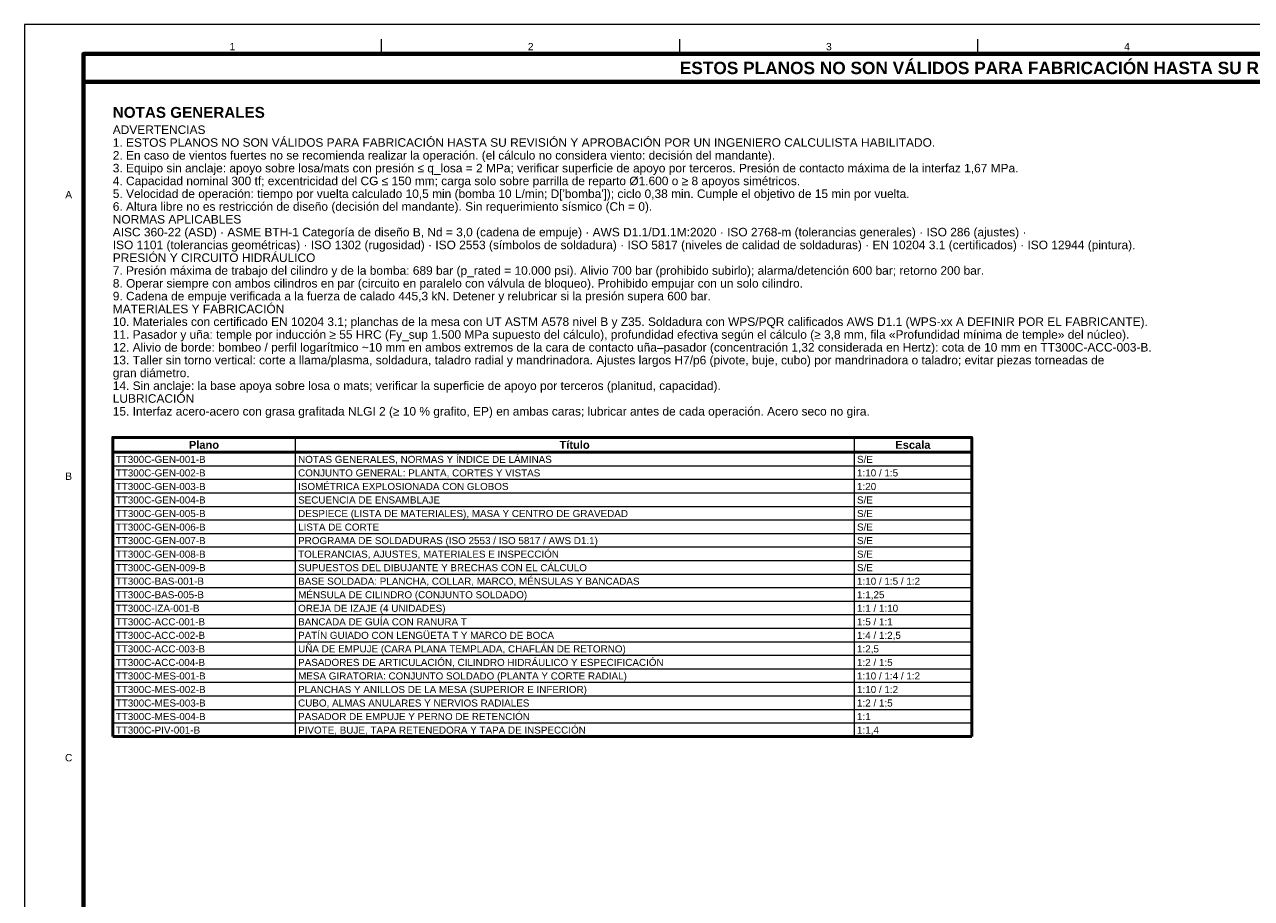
# Model space of a CAD drawing. Header units: millimetres. Extents: x 0 to 841, y 0 to 594.
# Tile 2 of 3: x 0 to 417, y 297 to 594. Entities that reach past the tile are written whole.
import ezdxf
from ezdxf.enums import TextEntityAlignment as Align

# ---------------------------------------------------------------- set-up
doc = ezdxf.new("R2010")
doc.units = ezdxf.units.MM
for name, color, linetype, lineweight in [('FINA', 7, 'CONTINUOUS', 18), ('MARCO', 7, 'CONTINUOUS', 70), ('TXT', 7, 'CONTINUOUS', 25), ('VIS', 7, 'CONTINUOUS', 50)]:
    doc.layers.add(name, color=color, linetype=linetype, lineweight=lineweight)
doc.styles.add('STD', font='LiberationSans-Regular.ttf')
doc.styles.add('STDB', font='LiberationSans-Bold.ttf')

msp = doc.modelspace()

# ---------------------------------------------------------------- linework, layer by layer
at = {"layer": 'FINA'}
for p, q in [((121.375, 584), (121.375, 589)), ((222.75, 584), (222.75, 589)), ((324.125, 584), (324.125, 589)), ((92, 453.66), (92, 352.06)), ((282, 453.66), (282, 352.06)), ((30, 448.66), (322, 448.66)), ((30, 444.06), (322, 444.06)), ((30, 439.46), (322, 439.46)), ((30, 434.86), (322, 434.86)), ((30, 430.26), (322, 430.26)), ((30, 425.66), (322, 425.66)), ((30, 421.06), (322, 421.06)), ((30, 416.46), (322, 416.46)), ((30, 411.86), (322, 411.86)), ((30, 407.26), (322, 407.26)), ((30, 402.66), (322, 402.66)), ((30, 398.06), (322, 398.06)), ((30, 393.46), (322, 393.46)), ((30, 388.86), (322, 388.86)), ((30, 384.26), (322, 384.26)), ((30, 379.66), (322, 379.66)), ((30, 375.06), (322, 375.06)), ((30, 370.46), (322, 370.46)), ((30, 365.86), (322, 365.86)), ((30, 361.26), (322, 361.26)), ((30, 356.66), (322, 356.66))]:
    msp.add_line(p, q, dxfattribs=at)
msp.add_lwpolyline([(0, 0), (841, 0), (841, 594), (0, 594)], close=True, dxfattribs=at)
at = {"layer": 'MARCO'}
for points in [[(20, 10), (831, 10), (831, 584), (20, 584)], [(20, 574.5), (831, 574.5), (831, 584), (20, 584)]]:
    msp.add_lwpolyline(points, close=True, dxfattribs=at)
at = {"layer": 'VIS'}
for p, q in [((30, 453.66), (30, 352.06)), ((322, 453.66), (322, 352.06)), ((30, 352.06), (322, 352.06))]:
    msp.add_line(p, q, dxfattribs=at)
msp.add_lwpolyline([(30, 448.66), (322, 448.66), (322, 453.66), (30, 453.66)], close=True, dxfattribs=at)

# ---------------------------------------------------------------- texts
at = {"layer": 'TXT'}
for s, height, style, p in [('1', 2.5, 'STD', (70.688, 586.5)), ('2', 2.5, 'STD', (172.062, 586.5)), ('3', 2.5, 'STD', (273.438, 586.5)), ('4', 2.5, 'STD', (374.812, 586.5)), ('ESTOS PLANOS NO SON VÁLIDOS PARA FABRICACIÓN HASTA SU REVISIÓN Y APROBACIÓN POR UN INGENIERO CALCULISTA HABILITADO.', 4.2, 'STDB', (425.5, 579.25)), ('A', 2.5, 'STD', (15, 536.167)), ('Plano', 2.7, 'STDB', (61, 451.16)), ('Título', 2.7, 'STDB', (187, 451.16)), ('Escala', 2.7, 'STDB', (302, 451.16)), ('B', 2.5, 'STD', (15, 440.5)), ('C', 2.5, 'STD', (15, 344.833))]:
    msp.add_text(s, height=height, dxfattribs=dict(at, style=style)).set_placement(p, align=Align.MIDDLE_CENTER)
for s, height, style, p in [('NOTAS GENERALES', 3.7, 'STDB', (30, 566)), ('ADVERTENCIAS', 2.9, 'STD', (30, 559.71)), ('1. ESTOS PLANOS NO SON VÁLIDOS PARA FABRICACIÓN HASTA SU REVISIÓN Y APROBACIÓN POR UN INGENIERO CALCULISTA HABILITADO.', 2.9, 'STD', (30, 555.36)), ('2. En caso de vientos fuertes no se recomienda realizar la operación. (el cálculo no considera viento: decisión del mandante).', 2.9, 'STD', (30, 551.01)), ('3. Equipo sin anclaje: apoyo sobre losa/mats con presión ≤ q_losa = 2 MPa; verificar superficie de apoyo por terceros. Presión de contacto máxima de la interfaz 1,67 MPa.', 2.9, 'STD', (30, 546.66)), ('4. Capacidad nominal 300 tf; excentricidad del CG ≤ 150 mm; carga solo sobre parrilla de reparto Ø1.600 o ≥ 8 apoyos simétricos.', 2.9, 'STD', (30, 542.31)), ("5. Velocidad de operación: tiempo por vuelta calculado 10,5 min (bomba 10 L/min; D['bomba']); ciclo 0,38 min. Cumple el objetivo de 15 min por vuelta.", 2.9, 'STD', (30, 537.96)), ('6. Altura libre no es restricción de diseño (decisión del mandante). Sin requerimiento sísmico (Ch = 0).', 2.9, 'STD', (30, 533.61)), ('NORMAS APLICABLES', 2.9, 'STD', (30, 529.26)), ('AISC 360-22 (ASD) · ASME BTH-1 Categoría de diseño B, Nd = 3,0 (cadena de empuje) · AWS D1.1/D1.1M:2020 · ISO 2768-m (tolerancias generales) · ISO 286 (ajustes) ·', 2.9, 'STD', (30, 524.91)), ('ISO 1101 (tolerancias geométricas) · ISO 1302 (rugosidad) · ISO 2553 (símbolos de soldadura) · ISO 5817 (niveles de calidad de soldaduras) · EN 10204 3.1 (certificados) · ISO 12944 (pintura).', 2.9, 'STD', (30, 520.56)), ('PRESIÓN Y CIRCUITO HIDRÁULICO', 2.9, 'STD', (30, 516.21)), ('7. Presión máxima de trabajo del cilindro y de la bomba: 689 bar (p_rated = 10.000 psi). Alivio 700 bar (prohibido subirlo); alarma/detención 600 bar; retorno 200 bar.', 2.9, 'STD', (30, 511.86)), ('8. Operar siempre con ambos cilindros en par (circuito en paralelo con válvula de bloqueo). Prohibido empujar con un solo cilindro.', 2.9, 'STD', (30, 507.51)), ('9. Cadena de empuje verificada a la fuerza de calado 445,3 kN. Detener y relubricar si la presión supera 600 bar.', 2.9, 'STD', (30, 503.16)), ('MATERIALES Y FABRICACIÓN', 2.9, 'STD', (30, 498.81)), ('10. Materiales con certificado EN 10204 3.1; planchas de la mesa con UT ASTM A578 nivel B y Z35. Soldadura con WPS/PQR calificados AWS D1.1 (WPS-xx A DEFINIR POR EL FABRICANTE).', 2.9, 'STD', (30, 494.46)), ('11. Pasador y uña: temple por inducción ≥ 55 HRC (Fy_sup 1.500 MPa supuesto del cálculo), profundidad efectiva según el cálculo (≥ 3,8 mm, fila «Profundidad mínima de temple» del núcleo).', 2.9, 'STD', (30, 490.11)), ('12. Alivio de borde: bombeo / perfil logarítmico ~10 mm en ambos extremos de la cara de contacto uña–pasador (concentración 1,32 considerada en Hertz): cota de 10 mm en TT300C-ACC-003-B.', 2.9, 'STD', (30, 485.76)), ('13. Taller sin torno vertical: corte a llama/plasma, soldadura, taladro radial y mandrinadora. Ajustes largos H7/p6 (pivote, buje, cubo) por mandrinadora o taladro; evitar piezas torneadas de', 2.9, 'STD', (30, 481.41)), ('gran diámetro.', 2.9, 'STD', (30, 477.06)), ('14. Sin anclaje: la base apoya sobre losa o mats; verificar la superficie de apoyo por terceros (planitud, capacidad).', 2.9, 'STD', (30, 472.71)), ('LUBRICACIÓN', 2.9, 'STD', (30, 468.36)), ('15. Interfaz acero-acero con grasa grafitada NLGI 2 (≥ 10 % grafito, EP) en ambas caras; lubricar antes de cada operación. Acero seco no gira.', 2.9, 'STD', (30, 464.01))]:
    msp.add_text(s, height=height, dxfattribs=dict(at, style=style)).set_placement(p, align=Align.TOP_LEFT)
at = {"layer": 'TXT', "style": 'STD'}
for s, p in [('TT300C-GEN-001-B', (31, 446.22)), ('NOTAS GENERALES, NORMAS Y ÍNDICE DE LÁMINAS', (93, 446.22)), ('S/E', (283, 446.22)), ('TT300C-GEN-002-B', (31, 441.62)), ('CONJUNTO GENERAL: PLANTA, CORTES Y VISTAS', (93, 441.62)), ('1:10 / 1:5', (283, 441.62)), ('TT300C-GEN-003-B', (31, 437.02)), ('ISOMÉTRICA EXPLOSIONADA CON GLOBOS', (93, 437.02)), ('1:20', (283, 437.02)), ('S/E', (283, 432.42)), ('TT300C-GEN-004-B', (31, 432.42)), ('SECUENCIA DE ENSAMBLAJE', (93, 432.42)), ('TT300C-GEN-005-B', (31, 427.82)), ('DESPIECE (LISTA DE MATERIALES), MASA Y CENTRO DE GRAVEDAD', (93, 427.82)), ('S/E', (283, 427.82)), ('TT300C-GEN-006-B', (31, 423.22)), ('LISTA DE CORTE', (93, 423.22)), ('S/E', (283, 423.22)), ('TT300C-GEN-007-B', (31, 418.62)), ('PROGRAMA DE SOLDADURAS (ISO 2553 / ISO 5817 / AWS D1.1)', (93, 418.62)), ('S/E', (283, 418.62)), ('TT300C-GEN-008-B', (31, 414.02)), ('TOLERANCIAS, AJUSTES, MATERIALES E INSPECCIÓN', (93, 414.02)), ('S/E', (283, 414.02)), ('TT300C-GEN-009-B', (31, 409.42)), ('SUPUESTOS DEL DIBUJANTE Y BRECHAS CON EL CÁLCULO', (93, 409.42)), ('S/E', (283, 409.42)), ('TT300C-BAS-001-B', (31, 404.82)), ('BASE SOLDADA: PLANCHA, COLLAR, MARCO, MÉNSULAS Y BANCADAS', (93, 404.82)), ('1:10 / 1:5 / 1:2', (283, 404.82)), ('TT300C-BAS-005-B', (31, 400.22)), ('MÉNSULA DE CILINDRO (CONJUNTO SOLDADO)', (93, 400.22)), ('1:1,25', (283, 400.22)), ('TT300C-IZA-001-B', (31, 395.62)), ('OREJA DE IZAJE (4 UNIDADES)', (93, 395.62)), ('1:1 / 1:10', (283, 395.62)), ('TT300C-ACC-001-B', (31, 391.02)), ('BANCADA DE GUÍA CON RANURA T', (93, 391.02)), ('1:5 / 1:1', (283, 391.02)), ('PATÍN GUIADO CON LENGÜETA T Y MARCO DE BOCA', (93, 386.42)), ('TT300C-ACC-002-B', (31, 386.42)), ('UÑA DE EMPUJE (CARA PLANA TEMPLADA, CHAFLÁN DE RETORNO)', (93, 381.82)), ('1:4 / 1:2,5', (283, 386.42)), ('TT300C-ACC-003-B', (31, 381.82)), ('1:2,5', (283, 381.82)), ('TT300C-ACC-004-B', (31, 377.22)), ('PASADORES DE ARTICULACIÓN, CILINDRO HIDRÁULICO Y ESPECIFICACIÓN', (93, 377.22)), ('1:2 / 1:5', (283, 377.22)), ('TT300C-MES-001-B', (31, 372.62)), ('MESA GIRATORIA: CONJUNTO SOLDADO (PLANTA Y CORTE RADIAL)', (93, 372.62)), ('1:10 / 1:4 / 1:2', (283, 372.62)), ('TT300C-MES-002-B', (31, 368.02)), ('PLANCHAS Y ANILLOS DE LA MESA (SUPERIOR E INFERIOR)', (93, 368.02)), ('1:10 / 1:2', (283, 368.02)), ('TT300C-MES-003-B', (31, 363.42)), ('CUBO, ALMAS ANULARES Y NERVIOS RADIALES', (93, 363.42)), ('1:2 / 1:5', (283, 363.42)), ('TT300C-MES-004-B', (31, 358.82)), ('PASADOR DE EMPUJE Y PERNO DE RETENCIÓN', (93, 358.82)), ('1:1', (283, 358.82)), ('TT300C-PIV-001-B', (31, 354.22)), ('PIVOTE, BUJE, TAPA RETENEDORA Y TAPA DE INSPECCIÓN', (93, 354.22)), ('1:1,4', (283, 354.22))]:
    msp.add_text(s, height=2.4, dxfattribs=at).set_placement(p, align=Align.MIDDLE_LEFT)

doc.saveas('drawing.dxf')
